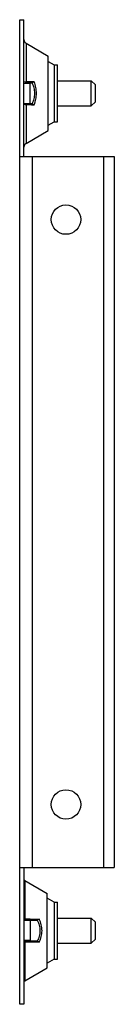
# Model space of a CAD drawing. Header units: millimetres. Extents: x 89 to 112, y 22 to 256.
import ezdxf

# ---------------------------------------------------------------- set-up
doc = ezdxf.new("R2010")
doc.units = ezdxf.units.MM
doc.header["$LTSCALE"] = 18.060831
doc.layers.get('0').update_dxf_attribs({"linetype": 'CONTINUOUS'})

msp = doc.modelspace()

# ---------------------------------------------------------------- linework, layer by layer
at = {"color": 7}
for p, q in [((89.42, 22.21), (89.42, 256.21)), ((89.42, 256.21), (90.42, 256.21)), ((90.42, 223.71), (90.42, 256.21)), ((90.92, 250.61), (90.92, 241.41)), ((90.92, 250.61), (96.17, 247.58)), ((96.17, 229.85), (96.17, 247.58)), ((96.17, 246.28), (97.58, 245.46)), ((97.58, 245.46), (97.58, 231.96)), ((97.58, 245.46), (98.42, 245.46)), ((98.42, 231.96), (98.42, 245.46)), ((90.42, 241.11), (91.92, 241.11)), ((91.72, 241.16), (90.44, 241.42)), ((90.92, 241.41), (90.73, 241.37)), ((91.57, 241.42), (90.92, 241.41)), ((91.47, 241.21), (92.36, 241.21)), ((92.86, 241.43), (91.57, 241.42)), ((91.72, 241.11), (91.72, 241.16)), ((91.92, 236.31), (91.92, 241.11)), ((92.86, 241.43), (92.36, 241.21)), ((98.42, 241.71), (106.42, 241.71)), ((106.42, 235.71), (106.42, 241.71)), ((107.42, 240.71), (106.42, 241.71)), ((107.42, 236.71), (107.42, 240.71)), ((107.42, 236.71), (106.42, 235.71)), ((90.42, 236.31), (91.92, 236.31)), ((91.72, 236.26), (90.44, 236.01)), ((90.73, 236.05), (90.89, 236.02)), ((90.92, 236.02), (90.88, 236.03)), ((90.89, 236.02), (90.92, 236.02)), ((90.92, 236.02), (90.92, 226.82)), ((90.92, 236.02), (92.22, 236)), ((92.36, 236.21), (91.47, 236.21)), ((91.72, 236.26), (91.72, 236.31)), ((92.22, 236), (92.86, 235.99)), ((92.86, 235.99), (92.36, 236.21)), ((98.42, 235.71), (106.42, 235.71)), ((96.17, 231.15), (97.58, 231.96)), ((97.58, 231.96), (98.42, 231.96)), ((90.92, 226.82), (96.17, 229.85)), ((89.42, 223.71), (111.92, 223.71)), ((92.42, 223.71), (92.42, 54.71)), ((109.42, 54.71), (109.42, 223.71)), ((111.92, 223.71), (111.92, 54.71)), ((89.42, 54.71), (111.92, 54.71)), ((90.42, 54.71), (90.42, 22.21)), ((90.67, 51.61), (95.92, 48.58)), ((90.67, 51.61), (90.67, 42.41)), ((95.92, 30.85), (95.92, 48.58)), ((97.58, 46.46), (95.92, 47.42)), ((97.58, 46.46), (98.42, 46.46)), ((97.58, 46.46), (97.58, 32.96)), ((98.42, 32.96), (98.42, 46.46)), ((90.42, 42.21), (91.92, 42.21)), ((91.92, 42.17), (90.42, 42.17)), ((90.55, 42.36), (90.43, 42.31)), ((91.91, 42.42), (90.67, 42.41)), ((91.92, 42.21), (93.61, 42.21)), ((91.92, 42.17), (91.92, 37.37)), ((94.11, 42.45), (93.61, 42.21)), ((98.42, 42.71), (106.42, 42.71)), ((107.42, 41.71), (106.42, 42.71)), ((106.42, 36.71), (106.42, 42.71)), ((107.42, 37.71), (107.42, 41.71)), ((107.42, 37.71), (106.42, 36.71)), ((90.55, 37.06), (90.41, 37.12)), ((91.92, 37.37), (90.42, 37.37)), ((90.54, 37.21), (90.42, 37.21)), ((91.92, 37.21), (90.54, 37.21)), ((90.67, 37.02), (90.67, 27.82)), ((93.61, 37.21), (91.92, 37.21)), ((94.11, 36.97), (93.61, 37.21)), ((98.42, 36.71), (106.42, 36.71)), ((97.58, 32.96), (95.92, 32)), ((97.58, 32.96), (98.42, 32.96)), ((90.67, 27.82), (95.92, 30.85)), ((90.42, 22.21), (89.42, 22.21))]:
    msp.add_line(p, q, dxfattribs=at)
for centre in [(100.42, 208.71), (100.42, 69.71)]:
    msp.add_circle(centre, 3.5, dxfattribs=at)
for centre, radius, start, end in [((91.42, 251.48), 1, 180, 240), ((91.42, 225.95), 1, 120, 180), ((91.17, 52.48), 1, 221.4096, 240), ((83.28, 767.61), 725.24, 270.68196, 270.85559), ((84.06, -627.59), 664.64, 89.13306, 89.43001), ((91.17, 26.95), 1, 120, 138.5904)]:
    msp.add_arc(centre, radius, start, end, dxfattribs=at)
for points, knots in [([(92.36, 241.21), (92.53, 240.82), (92.81, 240), (92.96, 238.71), (92.81, 237.42), (92.53, 236.61), (92.36, 236.21)], [0, 0, 0, 0, 0.24998, 0.5, 0.75002, 1, 1, 1, 1]), ([(92.86, 235.99), (93.03, 236.43), (93.31, 237.32), (93.46, 238.71), (93.31, 240.11), (93.03, 241), (92.86, 241.43)], [0, 0, 0, 0, 0.250014, 0.5, 0.749986, 1, 1, 1, 1]), ([(90.54, 42.39), (90.52, 42.38), (90.5, 42.37), (90.46, 42.36), (90.42, 42.33), (90.41, 42.3), (90.42, 42.28)], [0, 0, 0, 0, 0.242004, 0.474197, 0.708153, 1, 1, 1, 1]), ([(90.67, 42.41), (90.66, 42.41), (90.61, 42.4), (90.57, 42.39), (90.54, 42.39)], [0, 0, 0, 0, 0.260708, 1, 1, 1, 1]), ([(93.61, 42.21), (93.8, 41.82), (94.11, 41.01), (94.28, 39.71), (94.11, 38.42), (93.8, 37.6), (93.61, 37.21)], [0, 0, 0, 0, 0.25005, 0.500001, 0.74995, 1, 1, 1, 1]), ([(94.11, 36.97), (94.3, 37.4), (94.61, 38.3), (94.78, 39.71), (94.61, 41.13), (94.3, 42.02), (94.11, 42.45)], [0, 0, 0, 0, 0.250022, 0.5, 0.749978, 1, 1, 1, 1]), ([(90.42, 37.12), (90.42, 37.11), (90.44, 37.08), (90.49, 37.06), (90.52, 37.05), (90.54, 37.04)], [0, 0, 0, 0, 0.267925, 0.625291, 1, 1, 1, 1]), ([(90.54, 37.04), (90.55, 37.04), (90.59, 37.03), (90.63, 37.02), (90.67, 37.02)], [0, 0, 0, 0, 0.239255, 1, 1, 1, 1])]:
    msp.add_open_spline(points, degree=3, knots=knots, dxfattribs=at)

doc.saveas('drawing.dxf')
